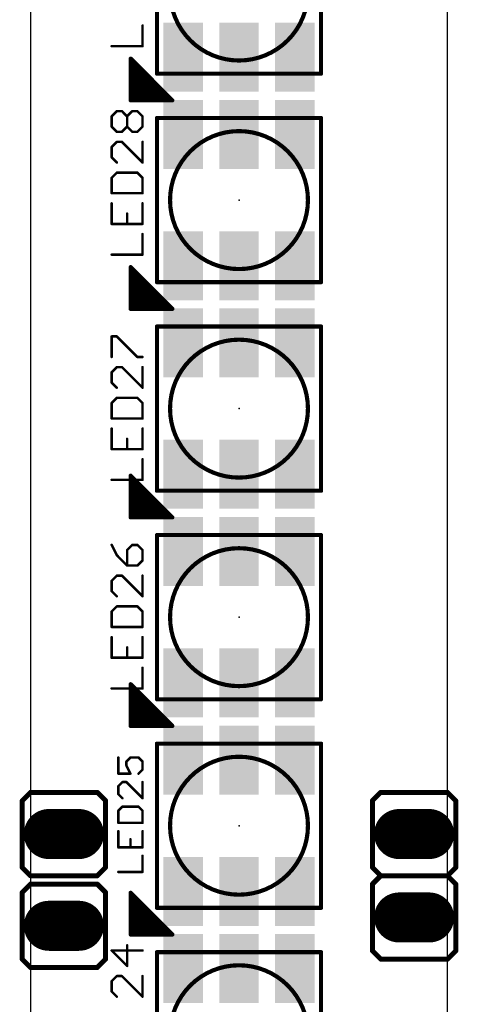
# Model space of a CAD drawing. Extents: x -0.01 to 0.51, y -0.01 to 8.26.
# Tile 8 of 10: x -0.01 to 0.51, y 6.04 to 7.22. Entities that reach past the tile are written whole.
import ezdxf

# ---------------------------------------------------------------- set-up
doc = ezdxf.new("R2010")
doc.units = 0
for name, color, linetype in [('20', 7, 'CONTINUOUS'), ('21', 253, 'CONTINUOUS'), ('23', 7, 'CONTINUOUS'), ('25', 253, 'CONTINUOUS'), ('29', 253, 'CONTINUOUS'), ('31', 253, 'CONTINUOUS'), ('51', 253, 'CONTINUOUS')]:
    doc.layers.add(name, color=color, linetype=linetype)

# ---------------------------------------------------------------- blocks, each defined once
blk = doc.blocks.new('RECT')
blk.add_solid([(-0.5, -0.5), (0.5, -0.5), (-0.5, 0.5), (0.5, 0.5)])
blk = doc.blocks.new('LONGP60')
at = {"const_width": 1}
blk.add_lwpolyline([(-0.3, 0), (0.3, 0)], dxfattribs=at)
at = {"const_width": 0.5}
for points in [[(-0.3, 0.25, 1), (-0.3, -0.25)], [(0.3, -0.25, 1), (0.3, 0.25)]]:
    blk.add_lwpolyline(points, format="xyb", dxfattribs=at)

msp = doc.modelspace()

# ---------------------------------------------------------------- linework, layer by layer
at = {"layer": '20'}
for p, q in [((0, 8.25), (0, 0)), ((0.5, 0), (0.5, 8.25))]:
    msp.add_line(p, q, dxfattribs=at)
at = {"layer": '21'}
for points, const_width in [([(0.151575, 7.151575), (0.151575, 7.348425)], 0.005), ([(0.348425, 7.348425), (0.348425, 7.151575)], 0.005), ([(0.1201, 7.1196), (0.1201, 7.1696)], 0.005), ([(0.1201, 7.1696), (0.1701, 7.1196)], 0.005), ([(0.125, 7.1196), (0.125, 7.1647)], 0.005), ([(0.13, 7.1196), (0.13, 7.1597)], 0.005), ([(0.135, 7.1196), (0.135, 7.1547)], 0.005), ([(0.348425, 7.151575), (0.151575, 7.151575)], 0.005), ([(0.14, 7.1196), (0.14, 7.1497)], 0.005), ([(0.145, 7.1196), (0.145, 7.1447)], 0.005), ([(0.15, 7.1196), (0.15, 7.1397)], 0.005), ([(0.155, 7.1196), (0.155, 7.1347)], 0.005), ([(0.16, 7.1196), (0.16, 7.1297)], 0.005), ([(0.1701, 7.1196), (0.1201, 7.1196)], 0.005), ([(0.165, 7.1196), (0.165, 7.1247)], 0.005), ([(0.17, 7.1196), (0.17, 7.1197)], 0.005), ([(0.151575, 6.901575), (0.151575, 7.098425)], 0.005), ([(0.151575, 7.098425), (0.348425, 7.098425)], 0.005), ([(0.348425, 7.098425), (0.348425, 6.901575)], 0.005), ([(0.1201, 6.8696), (0.1201, 6.9196)], 0.005), ([(0.1201, 6.9196), (0.1701, 6.8696)], 0.005), ([(0.125, 6.8696), (0.125, 6.9147)], 0.005), ([(0.13, 6.8696), (0.13, 6.9097)], 0.005), ([(0.135, 6.8696), (0.135, 6.9047)], 0.005), ([(0.14, 6.8696), (0.14, 6.8997)], 0.005), ([(0.145, 6.8696), (0.145, 6.8947)], 0.005), ([(0.348425, 6.901575), (0.151575, 6.901575)], 0.005), ([(0.15, 6.8696), (0.15, 6.8897)], 0.005), ([(0.155, 6.8696), (0.155, 6.8847)], 0.005), ([(0.16, 6.8696), (0.16, 6.8797)], 0.005), ([(0.1701, 6.8696), (0.1201, 6.8696)], 0.005), ([(0.165, 6.8696), (0.165, 6.8747)], 0.005), ([(0.17, 6.8696), (0.17, 6.8697)], 0.005), ([(0.151575, 6.651575), (0.151575, 6.848425)], 0.005), ([(0.151575, 6.848425), (0.348425, 6.848425)], 0.005), ([(0.348425, 6.848425), (0.348425, 6.651575)], 0.005), ([(0.1201, 6.6196), (0.1201, 6.6696)], 0.005), ([(0.1201, 6.6696), (0.1701, 6.6196)], 0.005), ([(0.125, 6.6196), (0.125, 6.6647)], 0.005), ([(0.13, 6.6196), (0.13, 6.6597)], 0.005), ([(0.135, 6.6196), (0.135, 6.6547)], 0.005), ([(0.14, 6.6196), (0.14, 6.6497)], 0.005), ([(0.145, 6.6196), (0.145, 6.6447)], 0.005), ([(0.348425, 6.651575), (0.151575, 6.651575)], 0.005), ([(0.15, 6.6196), (0.15, 6.6397)], 0.005), ([(0.155, 6.6196), (0.155, 6.6347)], 0.005), ([(0.1701, 6.6196), (0.1201, 6.6196)], 0.005), ([(0.16, 6.6196), (0.16, 6.6297)], 0.005), ([(0.165, 6.6196), (0.165, 6.6247)], 0.005), ([(0.17, 6.6196), (0.17, 6.6197)], 0.005), ([(0.151575, 6.401575), (0.151575, 6.598425)], 0.005), ([(0.151575, 6.598425), (0.348425, 6.598425)], 0.005), ([(0.348425, 6.598425), (0.348425, 6.401575)], 0.005), ([(0.1201, 6.3696), (0.1201, 6.4196)], 0.005), ([(0.1201, 6.4196), (0.1701, 6.3696)], 0.005), ([(0.125, 6.3696), (0.125, 6.4147)], 0.005), ([(0.13, 6.3696), (0.13, 6.4097)], 0.005), ([(0.135, 6.3696), (0.135, 6.4047)], 0.005), ([(0.14, 6.3696), (0.14, 6.3997)], 0.005), ([(0.348425, 6.401575), (0.151575, 6.401575)], 0.005), ([(0.145, 6.3696), (0.145, 6.3947)], 0.005), ([(0.15, 6.3696), (0.15, 6.3897)], 0.005), ([(0.155, 6.3696), (0.155, 6.3847)], 0.005), ([(0.16, 6.3696), (0.16, 6.3797)], 0.005), ([(0.165, 6.3696), (0.165, 6.3747)], 0.005), ([(0.1701, 6.3696), (0.1201, 6.3696)], 0.005), ([(0.17, 6.3696), (0.17, 6.3697)], 0.005), ([(0.151575, 6.151575), (0.151575, 6.348425)], 0.005), ([(0.151575, 6.348425), (0.348425, 6.348425)], 0.005), ([(0.348425, 6.348425), (0.348425, 6.151575)], 0.005), ([(-0.01, 6.28), (0, 6.29)], 0.006), ([(0.08, 6.29), (0, 6.29)], 0.006), ([(0.09, 6.28), (0.08, 6.29)], 0.006), ([(0.41, 6.28), (0.42, 6.29)], 0.006), ([(0.5, 6.29), (0.42, 6.29)], 0.006), ([(0.51, 6.28), (0.5, 6.29)], 0.006), ([(-0.01, 6.28), (-0.01, 6.2)], 0.006), ([(0.09, 6.28), (0.09, 6.2)], 0.006), ([(0.41, 6.28), (0.41, 6.2)], 0.006), ([(0.51, 6.28), (0.51, 6.2)], 0.006), ([(0, 6.19), (-0.01, 6.2)], 0.006), ([(0.08, 6.19), (0.09, 6.2)], 0.006), ([(0.42, 6.19), (0.41, 6.2)], 0.006), ([(0.5, 6.19), (0.51, 6.2)], 0.006), ([(0, 6.19), (0.08, 6.19)], 0.006), ([(0.41, 6.18), (0.42, 6.19)], 0.006), ([(0.5, 6.19), (0.42, 6.19)], 0.006), ([(0.42, 6.19), (0.5, 6.19)], 0.006), ([(0.51, 6.18), (0.5, 6.19)], 0.006), ([(-0.01, 6.17), (0, 6.18)], 0.006), ([(0.08, 6.18), (0, 6.18)], 0.006), ([(0.09, 6.17), (0.08, 6.18)], 0.006), ([(0.41, 6.18), (0.41, 6.1)], 0.006), ([(0.51, 6.18), (0.51, 6.1)], 0.006), ([(-0.01, 6.17), (-0.01, 6.09)], 0.006), ([(0.09, 6.17), (0.09, 6.09)], 0.006), ([(0.1201, 6.1196), (0.1201, 6.1696)], 0.005), ([(0.1201, 6.1696), (0.1701, 6.1196)], 0.005), ([(0.125, 6.1196), (0.125, 6.1647)], 0.005), ([(0.13, 6.1196), (0.13, 6.1597)], 0.005), ([(0.135, 6.1196), (0.135, 6.1547)], 0.005), ([(0.14, 6.1196), (0.14, 6.1497)], 0.005), ([(0.348425, 6.151575), (0.151575, 6.151575)], 0.005), ([(0.145, 6.1196), (0.145, 6.1447)], 0.005), ([(0.15, 6.1196), (0.15, 6.1397)], 0.005), ([(0.155, 6.1196), (0.155, 6.1347)], 0.005), ([(0.16, 6.1196), (0.16, 6.1297)], 0.005), ([(0.165, 6.1196), (0.165, 6.1247)], 0.005), ([(0.1701, 6.1196), (0.1201, 6.1196)], 0.005), ([(0.17, 6.1196), (0.17, 6.1197)], 0.005), ([(0.42, 6.09), (0.41, 6.1)], 0.006), ([(0.5, 6.09), (0.51, 6.1)], 0.006), ([(0, 6.08), (-0.01, 6.09)], 0.006), ([(0.08, 6.08), (0.09, 6.09)], 0.006), ([(0.151575, 5.901575), (0.151575, 6.098425)], 0.005), ([(0.151575, 6.098425), (0.348425, 6.098425)], 0.005), ([(0.348425, 6.098425), (0.348425, 5.901575)], 0.005), ([(0.42, 6.09), (0.5, 6.09)], 0.006), ([(0, 6.08), (0.08, 6.08)], 0.006)]:
    msp.add_lwpolyline(points, dxfattribs=dict(at, const_width=const_width))
for points, const_width in [([(0.25, 7.167323, 1), (0.25, 7.332677, 1), (0.25, 7.167323)], 0.005), ([(0.12135, 7.1696, 1), (0.11885, 7.1696)], 0.0025), ([(0.120984, 7.170484, 1), (0.119216, 7.168716)], 0.0025), ([(0.12625, 7.1647, 1), (0.12375, 7.1647)], 0.0025), ([(0.13125, 7.1597, 1), (0.12875, 7.1597)], 0.0025), ([(0.13625, 7.1547, 1), (0.13375, 7.1547)], 0.0025), ([(0.151575, 7.152825, 1), (0.151575, 7.150325)], 0.0025), ([(0.348425, 7.150325, 1), (0.348425, 7.152825)], 0.0025), ([(0.14125, 7.1497, 1), (0.13875, 7.1497)], 0.0025), ([(0.14625, 7.1447, 1), (0.14375, 7.1447)], 0.0025), ([(0.15125, 7.1397, 1), (0.14875, 7.1397)], 0.0025), ([(0.150325, 7.151575, 1), (0.152825, 7.151575)], 0.0025), ([(0.347175, 7.151575, 1), (0.349675, 7.151575)], 0.0025), ([(0.15625, 7.1347, 1), (0.15375, 7.1347)], 0.0025), ([(0.16125, 7.1297, 1), (0.15875, 7.1297)], 0.0025), ([(0.1201, 7.12085, 1), (0.1201, 7.11835)], 0.0025), ([(0.11885, 7.1196, 1), (0.12135, 7.1196)], 0.0025), ([(0.12375, 7.1196, 1), (0.12625, 7.1196)], 0.0025), ([(0.12875, 7.1196, 1), (0.13125, 7.1196)], 0.0025), ([(0.13375, 7.1196, 1), (0.13625, 7.1196)], 0.0025), ([(0.13875, 7.1196, 1), (0.14125, 7.1196)], 0.0025), ([(0.14375, 7.1196, 1), (0.14625, 7.1196)], 0.0025), ([(0.14875, 7.1196, 1), (0.15125, 7.1196)], 0.0025), ([(0.15375, 7.1196, 1), (0.15625, 7.1196)], 0.0025), ([(0.15875, 7.1196, 1), (0.16125, 7.1196)], 0.0025), ([(0.16625, 7.1247, 1), (0.16375, 7.1247)], 0.0025), ([(0.16375, 7.1196, 1), (0.16625, 7.1196)], 0.0025), ([(0.17125, 7.1197, 1), (0.16875, 7.1197)], 0.0025), ([(0.16875, 7.1196, 1), (0.17125, 7.1196)], 0.0025), ([(0.169216, 7.118716, 1), (0.170984, 7.120484)], 0.0025), ([(0.1701, 7.11835, 1), (0.1701, 7.12085)], 0.0025), ([(0.152825, 7.098425, 1), (0.150325, 7.098425)], 0.0025), ([(0.151575, 7.099675, 1), (0.151575, 7.097175)], 0.0025), ([(0.349675, 7.098425, 1), (0.347175, 7.098425)], 0.0025), ([(0.348425, 7.097175, 1), (0.348425, 7.099675)], 0.0025), ([(0.25, 6.917323, 1), (0.25, 7.082677, 1), (0.25, 6.917323)], 0.005), ([(0.12135, 6.9196, 1), (0.11885, 6.9196)], 0.0025), ([(0.120984, 6.920484, 1), (0.119216, 6.918716)], 0.0025), ([(0.12625, 6.9147, 1), (0.12375, 6.9147)], 0.0025), ([(0.13125, 6.9097, 1), (0.12875, 6.9097)], 0.0025), ([(0.13625, 6.9047, 1), (0.13375, 6.9047)], 0.0025), ([(0.14125, 6.8997, 1), (0.13875, 6.8997)], 0.0025), ([(0.14625, 6.8947, 1), (0.14375, 6.8947)], 0.0025), ([(0.151575, 6.902825, 1), (0.151575, 6.900325)], 0.0025), ([(0.150325, 6.901575, 1), (0.152825, 6.901575)], 0.0025), ([(0.347175, 6.901575, 1), (0.349675, 6.901575)], 0.0025), ([(0.348425, 6.900325, 1), (0.348425, 6.902825)], 0.0025), ([(0.15125, 6.8897, 1), (0.14875, 6.8897)], 0.0025), ([(0.15625, 6.8847, 1), (0.15375, 6.8847)], 0.0025), ([(0.16125, 6.8797, 1), (0.15875, 6.8797)], 0.0025), ([(0.1201, 6.87085, 1), (0.1201, 6.86835)], 0.0025), ([(0.11885, 6.8696, 1), (0.12135, 6.8696)], 0.0025), ([(0.12375, 6.8696, 1), (0.12625, 6.8696)], 0.0025), ([(0.12875, 6.8696, 1), (0.13125, 6.8696)], 0.0025), ([(0.13375, 6.8696, 1), (0.13625, 6.8696)], 0.0025), ([(0.13875, 6.8696, 1), (0.14125, 6.8696)], 0.0025), ([(0.14375, 6.8696, 1), (0.14625, 6.8696)], 0.0025), ([(0.14875, 6.8696, 1), (0.15125, 6.8696)], 0.0025), ([(0.15375, 6.8696, 1), (0.15625, 6.8696)], 0.0025), ([(0.15875, 6.8696, 1), (0.16125, 6.8696)], 0.0025), ([(0.16625, 6.8747, 1), (0.16375, 6.8747)], 0.0025), ([(0.16375, 6.8696, 1), (0.16625, 6.8696)], 0.0025), ([(0.17125, 6.8697, 1), (0.16875, 6.8697)], 0.0025), ([(0.16875, 6.8696, 1), (0.17125, 6.8696)], 0.0025), ([(0.169216, 6.868716, 1), (0.170984, 6.870484)], 0.0025), ([(0.1701, 6.86835, 1), (0.1701, 6.87085)], 0.0025), ([(0.152825, 6.848425, 1), (0.150325, 6.848425)], 0.0025), ([(0.151575, 6.849675, 1), (0.151575, 6.847175)], 0.0025), ([(0.349675, 6.848425, 1), (0.347175, 6.848425)], 0.0025), ([(0.348425, 6.847175, 1), (0.348425, 6.849675)], 0.0025), ([(0.25, 6.667323, 1), (0.25, 6.832677, 1), (0.25, 6.667323)], 0.005), ([(0.12135, 6.6696, 1), (0.11885, 6.6696)], 0.0025), ([(0.120984, 6.670484, 1), (0.119216, 6.668716)], 0.0025), ([(0.12625, 6.6647, 1), (0.12375, 6.6647)], 0.0025), ([(0.13125, 6.6597, 1), (0.12875, 6.6597)], 0.0025), ([(0.13625, 6.6547, 1), (0.13375, 6.6547)], 0.0025), ([(0.14125, 6.6497, 1), (0.13875, 6.6497)], 0.0025), ([(0.14625, 6.6447, 1), (0.14375, 6.6447)], 0.0025), ([(0.151575, 6.652825, 1), (0.151575, 6.650325)], 0.0025), ([(0.150325, 6.651575, 1), (0.152825, 6.651575)], 0.0025), ([(0.347175, 6.651575, 1), (0.349675, 6.651575)], 0.0025), ([(0.348425, 6.650325, 1), (0.348425, 6.652825)], 0.0025), ([(0.15125, 6.6397, 1), (0.14875, 6.6397)], 0.0025), ([(0.15625, 6.6347, 1), (0.15375, 6.6347)], 0.0025), ([(0.1201, 6.62085, 1), (0.1201, 6.61835)], 0.0025), ([(0.16125, 6.6297, 1), (0.15875, 6.6297)], 0.0025), ([(0.16625, 6.6247, 1), (0.16375, 6.6247)], 0.0025), ([(0.17125, 6.6197, 1), (0.16875, 6.6197)], 0.0025), ([(0.1701, 6.61835, 1), (0.1701, 6.62085)], 0.0025), ([(0.11885, 6.6196, 1), (0.12135, 6.6196)], 0.0025), ([(0.12375, 6.6196, 1), (0.12625, 6.6196)], 0.0025), ([(0.12875, 6.6196, 1), (0.13125, 6.6196)], 0.0025), ([(0.13375, 6.6196, 1), (0.13625, 6.6196)], 0.0025), ([(0.13875, 6.6196, 1), (0.14125, 6.6196)], 0.0025), ([(0.14375, 6.6196, 1), (0.14625, 6.6196)], 0.0025), ([(0.14875, 6.6196, 1), (0.15125, 6.6196)], 0.0025), ([(0.15375, 6.6196, 1), (0.15625, 6.6196)], 0.0025), ([(0.15875, 6.6196, 1), (0.16125, 6.6196)], 0.0025), ([(0.16375, 6.6196, 1), (0.16625, 6.6196)], 0.0025), ([(0.16875, 6.6196, 1), (0.17125, 6.6196)], 0.0025), ([(0.169216, 6.618716, 1), (0.170984, 6.620484)], 0.0025), ([(0.152825, 6.598425, 1), (0.150325, 6.598425)], 0.0025), ([(0.151575, 6.599675, 1), (0.151575, 6.597175)], 0.0025), ([(0.349675, 6.598425, 1), (0.347175, 6.598425)], 0.0025), ([(0.348425, 6.597175, 1), (0.348425, 6.599675)], 0.0025), ([(0.25, 6.417323, 1), (0.25, 6.582677, 1), (0.25, 6.417323)], 0.005), ([(0.12135, 6.4196, 1), (0.11885, 6.4196)], 0.0025), ([(0.120984, 6.420484, 1), (0.119216, 6.418716)], 0.0025), ([(0.12625, 6.4147, 1), (0.12375, 6.4147)], 0.0025), ([(0.13125, 6.4097, 1), (0.12875, 6.4097)], 0.0025), ([(0.13625, 6.4047, 1), (0.13375, 6.4047)], 0.0025), ([(0.14125, 6.3997, 1), (0.13875, 6.3997)], 0.0025), ([(0.151575, 6.402825, 1), (0.151575, 6.400325)], 0.0025), ([(0.150325, 6.401575, 1), (0.152825, 6.401575)], 0.0025), ([(0.347175, 6.401575, 1), (0.349675, 6.401575)], 0.0025), ([(0.348425, 6.400325, 1), (0.348425, 6.402825)], 0.0025), ([(0.14625, 6.3947, 1), (0.14375, 6.3947)], 0.0025), ([(0.15125, 6.3897, 1), (0.14875, 6.3897)], 0.0025), ([(0.15625, 6.3847, 1), (0.15375, 6.3847)], 0.0025), ([(0.16125, 6.3797, 1), (0.15875, 6.3797)], 0.0025), ([(0.16625, 6.3747, 1), (0.16375, 6.3747)], 0.0025), ([(0.1201, 6.37085, 1), (0.1201, 6.36835)], 0.0025), ([(0.11885, 6.3696, 1), (0.12135, 6.3696)], 0.0025), ([(0.12375, 6.3696, 1), (0.12625, 6.3696)], 0.0025), ([(0.12875, 6.3696, 1), (0.13125, 6.3696)], 0.0025), ([(0.13375, 6.3696, 1), (0.13625, 6.3696)], 0.0025), ([(0.13875, 6.3696, 1), (0.14125, 6.3696)], 0.0025), ([(0.14375, 6.3696, 1), (0.14625, 6.3696)], 0.0025), ([(0.14875, 6.3696, 1), (0.15125, 6.3696)], 0.0025), ([(0.15375, 6.3696, 1), (0.15625, 6.3696)], 0.0025), ([(0.15875, 6.3696, 1), (0.16125, 6.3696)], 0.0025), ([(0.16375, 6.3696, 1), (0.16625, 6.3696)], 0.0025), ([(0.17125, 6.3697, 1), (0.16875, 6.3697)], 0.0025), ([(0.16875, 6.3696, 1), (0.17125, 6.3696)], 0.0025), ([(0.169216, 6.368716, 1), (0.170984, 6.370484)], 0.0025), ([(0.1701, 6.36835, 1), (0.1701, 6.37085)], 0.0025), ([(0.152825, 6.348425, 1), (0.150325, 6.348425)], 0.0025), ([(0.151575, 6.349675, 1), (0.151575, 6.347175)], 0.0025), ([(0.349675, 6.348425, 1), (0.347175, 6.348425)], 0.0025), ([(0.348425, 6.347175, 1), (0.348425, 6.349675)], 0.0025), ([(0.25, 6.167323, 1), (0.25, 6.332677, 1), (0.25, 6.167323)], 0.005), ([(0, 6.2915, 1), (0, 6.2885)], 0.003), ([(0.001061, 6.288939, 1), (-0.001061, 6.291061)], 0.003), ([(0.081061, 6.291061, 1), (0.078939, 6.288939)], 0.003), ([(0.08, 6.2885, 1), (0.08, 6.2915)], 0.003), ([(0.42, 6.2915, 1), (0.42, 6.2885)], 0.003), ([(0.421061, 6.288939, 1), (0.418939, 6.291061)], 0.003), ([(0.501061, 6.291061, 1), (0.498939, 6.288939)], 0.003), ([(0.5, 6.2885, 1), (0.5, 6.2915)], 0.003), ([(-0.0085, 6.28, 1), (-0.0115, 6.28)], 0.003), ([(-0.011061, 6.281061, 1), (-0.008939, 6.278939)], 0.003), ([(0.0915, 6.28, 1), (0.0885, 6.28)], 0.003), ([(0.088939, 6.278939, 1), (0.091061, 6.281061)], 0.003), ([(0.4115, 6.28, 1), (0.4085, 6.28)], 0.003), ([(0.408939, 6.281061, 1), (0.411061, 6.278939)], 0.003), ([(0.5115, 6.28, 1), (0.5085, 6.28)], 0.003), ([(0.508939, 6.278939, 1), (0.511061, 6.281061)], 0.003), ([(-0.008939, 6.201061, 1), (-0.011061, 6.198939)], 0.003), ([(-0.0115, 6.2, 1), (-0.0085, 6.2)], 0.003), ([(0.0885, 6.2, 1), (0.0915, 6.2)], 0.003), ([(0.091061, 6.198939, 1), (0.088939, 6.201061)], 0.003), ([(0.411061, 6.201061, 1), (0.408939, 6.198939)], 0.003), ([(0.4085, 6.2, 1), (0.4115, 6.2)], 0.003), ([(0.5085, 6.2, 1), (0.5115, 6.2)], 0.003), ([(0.511061, 6.198939, 1), (0.508939, 6.201061)], 0.003), ([(0, 6.1915, 1), (0, 6.1885)], 0.003), ([(-0.001061, 6.188939, 1), (0.001061, 6.191061)], 0.003), ([(0.078939, 6.191061, 1), (0.081061, 6.188939)], 0.003), ([(0.08, 6.1885, 1), (0.08, 6.1915)], 0.003), ([(0.42, 6.1915, 1), (0.42, 6.1885)], 0.003), ([(0.42, 6.1915, 1), (0.42, 6.1885)], 0.003), ([(0.421061, 6.188939, 1), (0.418939, 6.191061)], 0.003), ([(0.418939, 6.188939, 1), (0.421061, 6.191061)], 0.003), ([(0.501061, 6.191061, 1), (0.498939, 6.188939)], 0.003), ([(0.498939, 6.191061, 1), (0.501061, 6.188939)], 0.003), ([(0.5, 6.1885, 1), (0.5, 6.1915)], 0.003), ([(0.5, 6.1885, 1), (0.5, 6.1915)], 0.003), ([(0, 6.1815, 1), (0, 6.1785)], 0.003), ([(0.001061, 6.178939, 1), (-0.001061, 6.181061)], 0.003), ([(0.081061, 6.181061, 1), (0.078939, 6.178939)], 0.003), ([(0.08, 6.1785, 1), (0.08, 6.1815)], 0.003), ([(0.4115, 6.18, 1), (0.4085, 6.18)], 0.003), ([(0.408939, 6.181061, 1), (0.411061, 6.178939)], 0.003), ([(0.5115, 6.18, 1), (0.5085, 6.18)], 0.003), ([(0.508939, 6.178939, 1), (0.511061, 6.181061)], 0.003), ([(-0.0085, 6.17, 1), (-0.0115, 6.17)], 0.003), ([(-0.011061, 6.171061, 1), (-0.008939, 6.168939)], 0.003), ([(0.0915, 6.17, 1), (0.0885, 6.17)], 0.003), ([(0.088939, 6.168939, 1), (0.091061, 6.171061)], 0.003), ([(0.12135, 6.1696, 1), (0.11885, 6.1696)], 0.0025), ([(0.120984, 6.170484, 1), (0.119216, 6.168716)], 0.0025), ([(0.12625, 6.1647, 1), (0.12375, 6.1647)], 0.0025), ([(0.13125, 6.1597, 1), (0.12875, 6.1597)], 0.0025), ([(0.13625, 6.1547, 1), (0.13375, 6.1547)], 0.0025), ([(0.14125, 6.1497, 1), (0.13875, 6.1497)], 0.0025), ([(0.151575, 6.152825, 1), (0.151575, 6.150325)], 0.0025), ([(0.150325, 6.151575, 1), (0.152825, 6.151575)], 0.0025), ([(0.347175, 6.151575, 1), (0.349675, 6.151575)], 0.0025), ([(0.348425, 6.150325, 1), (0.348425, 6.152825)], 0.0025), ([(0.14625, 6.1447, 1), (0.14375, 6.1447)], 0.0025), ([(0.15125, 6.1397, 1), (0.14875, 6.1397)], 0.0025), ([(0.15625, 6.1347, 1), (0.15375, 6.1347)], 0.0025), ([(0.16125, 6.1297, 1), (0.15875, 6.1297)], 0.0025), ([(0.16625, 6.1247, 1), (0.16375, 6.1247)], 0.0025), ([(0.1201, 6.12085, 1), (0.1201, 6.11835)], 0.0025), ([(0.11885, 6.1196, 1), (0.12135, 6.1196)], 0.0025), ([(0.12375, 6.1196, 1), (0.12625, 6.1196)], 0.0025), ([(0.12875, 6.1196, 1), (0.13125, 6.1196)], 0.0025), ([(0.13375, 6.1196, 1), (0.13625, 6.1196)], 0.0025), ([(0.13875, 6.1196, 1), (0.14125, 6.1196)], 0.0025), ([(0.14375, 6.1196, 1), (0.14625, 6.1196)], 0.0025), ([(0.14875, 6.1196, 1), (0.15125, 6.1196)], 0.0025), ([(0.15375, 6.1196, 1), (0.15625, 6.1196)], 0.0025), ([(0.15875, 6.1196, 1), (0.16125, 6.1196)], 0.0025), ([(0.16375, 6.1196, 1), (0.16625, 6.1196)], 0.0025), ([(0.17125, 6.1197, 1), (0.16875, 6.1197)], 0.0025), ([(0.16875, 6.1196, 1), (0.17125, 6.1196)], 0.0025), ([(0.169216, 6.118716, 1), (0.170984, 6.120484)], 0.0025), ([(0.1701, 6.11835, 1), (0.1701, 6.12085)], 0.0025), ([(0.411061, 6.101061, 1), (0.408939, 6.098939)], 0.003), ([(0.511061, 6.098939, 1), (0.508939, 6.101061)], 0.003), ([(-0.008939, 6.091061, 1), (-0.011061, 6.088939)], 0.003), ([(-0.0115, 6.09, 1), (-0.0085, 6.09)], 0.003), ([(0.0885, 6.09, 1), (0.0915, 6.09)], 0.003), ([(0.091061, 6.088939, 1), (0.088939, 6.091061)], 0.003), ([(0.152825, 6.098425, 1), (0.150325, 6.098425)], 0.0025), ([(0.151575, 6.099675, 1), (0.151575, 6.097175)], 0.0025), ([(0.349675, 6.098425, 1), (0.347175, 6.098425)], 0.0025), ([(0.348425, 6.097175, 1), (0.348425, 6.099675)], 0.0025), ([(0.4085, 6.1, 1), (0.4115, 6.1)], 0.003), ([(0.42, 6.0915, 1), (0.42, 6.0885)], 0.003), ([(0.418939, 6.088939, 1), (0.421061, 6.091061)], 0.003), ([(0.498939, 6.091061, 1), (0.501061, 6.088939)], 0.003), ([(0.5, 6.0885, 1), (0.5, 6.0915)], 0.003), ([(0.5085, 6.1, 1), (0.5115, 6.1)], 0.003), ([(0, 6.0815, 1), (0, 6.0785)], 0.003), ([(-0.001061, 6.078939, 1), (0.001061, 6.081061)], 0.003), ([(0.078939, 6.081061, 1), (0.081061, 6.078939)], 0.003), ([(0.08, 6.0785, 1), (0.08, 6.0815)], 0.003), ([(0.25, 5.917323, 1), (0.25, 6.082677, 1), (0.25, 5.917323)], 0.005)]:
    msp.add_lwpolyline(points, format="xyb", dxfattribs=dict(at, const_width=const_width))
at = {"layer": '23'}
for p in [(0.25, 7), (0.25, 6.75), (0.25, 6.5), (0.25, 6.25), (0.04, 6.24), (0.46, 6.24), (0.46, 6.14), (0.04, 6.13)]:
    msp.add_point(p, dxfattribs=at)
at = {"layer": '25', "const_width": 0.003}
for points in [[(0.134327, 7.184571), (0.134327, 7.209259)], [(0.097295, 7.184571), (0.134327, 7.184571)], [(0.097295, 7.100412), (0.103467, 7.106584)], [(0.103467, 7.106584), (0.109639, 7.106584)], [(0.109639, 7.106584), (0.115811, 7.100412)], [(0.115811, 7.100412), (0.121983, 7.106584)], [(0.121983, 7.106584), (0.128155, 7.106584)], [(0.128155, 7.106584), (0.134327, 7.100412)], [(0.097295, 7.088069), (0.097295, 7.100412)], [(0.115811, 7.088069), (0.115811, 7.100412)], [(0.134327, 7.100412), (0.134327, 7.088069)], [(0.103467, 7.081897), (0.097295, 7.088069)], [(0.109639, 7.081897), (0.103467, 7.081897)], [(0.115811, 7.088069), (0.109639, 7.081897)], [(0.121983, 7.081897), (0.115811, 7.088069)], [(0.128155, 7.081897), (0.121983, 7.081897)], [(0.134327, 7.088069), (0.128155, 7.081897)], [(0.103467, 7.069753), (0.097295, 7.063581)], [(0.109639, 7.069753), (0.103467, 7.069753)], [(0.134327, 7.045065), (0.109639, 7.069753)], [(0.134327, 7.069753), (0.134327, 7.045065)], [(0.097295, 7.063581), (0.097295, 7.051237)], [(0.097295, 7.051237), (0.103467, 7.045065)], [(0.103467, 7.032922), (0.097295, 7.02675)], [(0.097295, 7.02675), (0.097295, 7.008234)], [(0.128155, 7.032922), (0.103467, 7.032922)], [(0.134327, 7.02675), (0.128155, 7.032922)], [(0.134327, 7.008234), (0.134327, 7.02675)], [(0.097295, 7.008234), (0.134327, 7.008234)], [(0.097295, 6.99609), (0.097295, 6.971402)], [(0.134327, 6.971402), (0.134327, 6.99609)], [(0.115811, 6.971402), (0.115811, 6.983746)], [(0.097295, 6.971402), (0.134327, 6.971402)], [(0.134327, 6.934571), (0.134327, 6.959259)], [(0.097295, 6.934571), (0.134327, 6.934571)], [(0.097295, 6.811897), (0.097295, 6.836584)], [(0.097295, 6.836584), (0.103467, 6.836584)], [(0.103467, 6.836584), (0.128155, 6.811897)], [(0.128155, 6.811897), (0.134327, 6.811897)], [(0.103467, 6.799753), (0.097295, 6.793581)], [(0.109639, 6.799753), (0.103467, 6.799753)], [(0.134327, 6.775065), (0.109639, 6.799753)], [(0.134327, 6.799753), (0.134327, 6.775065)], [(0.097295, 6.793581), (0.097295, 6.781237)], [(0.097295, 6.781237), (0.103467, 6.775065)], [(0.103467, 6.762922), (0.097295, 6.75675)], [(0.128155, 6.762922), (0.103467, 6.762922)], [(0.134327, 6.75675), (0.128155, 6.762922)], [(0.097295, 6.75675), (0.097295, 6.738234)], [(0.134327, 6.738234), (0.134327, 6.75675)], [(0.097295, 6.738234), (0.134327, 6.738234)], [(0.097295, 6.72609), (0.097295, 6.701402)], [(0.134327, 6.701402), (0.134327, 6.72609)], [(0.115811, 6.701402), (0.115811, 6.713746)], [(0.097295, 6.701402), (0.134327, 6.701402)], [(0.134327, 6.664571), (0.134327, 6.689259)], [(0.097295, 6.664571), (0.134327, 6.664571)], [(0.097295, 6.586584), (0.103467, 6.574241)], [(0.121983, 6.586584), (0.115811, 6.580412)], [(0.128155, 6.586584), (0.121983, 6.586584)], [(0.134327, 6.580412), (0.128155, 6.586584)], [(0.103467, 6.574241), (0.115811, 6.561897)], [(0.115811, 6.580412), (0.115811, 6.561897)], [(0.134327, 6.568069), (0.134327, 6.580412)], [(0.115811, 6.561897), (0.128155, 6.561897)], [(0.128155, 6.561897), (0.134327, 6.568069)], [(0.103467, 6.549753), (0.097295, 6.543581)], [(0.109639, 6.549753), (0.103467, 6.549753)], [(0.134327, 6.525065), (0.109639, 6.549753)], [(0.134327, 6.549753), (0.134327, 6.525065)], [(0.097295, 6.543581), (0.097295, 6.531237)], [(0.097295, 6.531237), (0.103467, 6.525065)], [(0.103467, 6.512922), (0.097295, 6.50675)], [(0.097295, 6.50675), (0.097295, 6.488234)], [(0.128155, 6.512922), (0.103467, 6.512922)], [(0.134327, 6.50675), (0.128155, 6.512922)], [(0.134327, 6.488234), (0.134327, 6.50675)], [(0.097295, 6.488234), (0.134327, 6.488234)], [(0.097295, 6.47609), (0.097295, 6.451402)], [(0.134327, 6.451402), (0.134327, 6.47609)], [(0.115811, 6.451402), (0.115811, 6.463746)], [(0.097295, 6.451402), (0.134327, 6.451402)], [(0.134327, 6.414571), (0.134327, 6.439259)], [(0.097295, 6.414571), (0.134327, 6.414571)], [(0.105302, 6.331781), (0.105302, 6.312432)], [(0.114977, 6.326944), (0.119814, 6.331781)], [(0.114977, 6.322106), (0.114977, 6.326944)], [(0.119814, 6.331781), (0.129489, 6.331781)], [(0.129489, 6.331781), (0.134327, 6.326944)], [(0.134327, 6.326944), (0.134327, 6.317269)], [(0.119814, 6.312432), (0.114977, 6.322106)], [(0.134327, 6.317269), (0.129489, 6.312432)], [(0.105302, 6.312432), (0.119814, 6.312432)], [(0.11014, 6.302316), (0.105302, 6.297479)], [(0.114977, 6.302316), (0.11014, 6.302316)], [(0.134327, 6.282966), (0.114977, 6.302316)], [(0.134327, 6.302316), (0.134327, 6.282966)], [(0.105302, 6.297479), (0.105302, 6.287804)], [(0.105302, 6.287804), (0.11014, 6.282966)], [(0.11014, 6.272851), (0.105302, 6.268014)], [(0.105302, 6.268014), (0.105302, 6.253501)], [(0.129489, 6.272851), (0.11014, 6.272851)], [(0.134327, 6.268014), (0.129489, 6.272851)], [(0.134327, 6.253501), (0.134327, 6.268014)], [(0.105302, 6.253501), (0.134327, 6.253501)], [(0.105302, 6.243386), (0.105302, 6.224036)], [(0.134327, 6.224036), (0.134327, 6.243386)], [(0.119814, 6.224036), (0.119814, 6.233711)], [(0.105302, 6.224036), (0.134327, 6.224036)], [(0.134327, 6.194571), (0.134327, 6.213921)], [(0.105302, 6.194571), (0.134327, 6.194571)], [(0.115811, 6.081897), (0.115811, 6.106584)], [(0.134327, 6.100412), (0.097295, 6.100412)], [(0.097295, 6.100412), (0.115811, 6.081897)], [(0.103467, 6.069753), (0.097295, 6.063581)], [(0.109639, 6.069753), (0.103467, 6.069753)], [(0.134327, 6.045065), (0.109639, 6.069753)], [(0.134327, 6.069753), (0.134327, 6.045065)], [(0.097295, 6.063581), (0.097295, 6.051237)], [(0.097295, 6.051237), (0.103467, 6.045065)]]:
    msp.add_lwpolyline(points, dxfattribs=at)
at = {"layer": '25', "const_width": 0.0015}
for points in [[(0.135077, 7.209259, 1), (0.133577, 7.209259)], [(0.097295, 7.185321, 1), (0.097295, 7.183821)], [(0.133577, 7.184571, 1), (0.135077, 7.184571)], [(0.134327, 7.183821, 1), (0.134327, 7.185321)], [(0.103467, 7.107334, 1), (0.103467, 7.105834)], [(0.103997, 7.106054, 1), (0.102937, 7.107115)], [(0.110169, 7.107115, 1), (0.109109, 7.106054)], [(0.109639, 7.105834, 1), (0.109639, 7.107334)], [(0.121983, 7.107334, 1), (0.121983, 7.105834)], [(0.122513, 7.106054, 1), (0.121453, 7.107115)], [(0.128685, 7.107115, 1), (0.127625, 7.106054)], [(0.128155, 7.105834, 1), (0.128155, 7.107334)], [(0.098045, 7.100412, 1), (0.096545, 7.100412)], [(0.096765, 7.100943, 1), (0.097825, 7.099882)], [(0.116561, 7.100412, 1), (0.115061, 7.100412)], [(0.115281, 7.100943, 1), (0.116341, 7.099882)], [(0.115281, 7.099882, 1), (0.116341, 7.100943)], [(0.135077, 7.100412, 1), (0.133577, 7.100412)], [(0.133796, 7.099882, 1), (0.134857, 7.100943)], [(0.097825, 7.088599, 1), (0.096765, 7.087538)], [(0.096545, 7.088069, 1), (0.098045, 7.088069)], [(0.103467, 7.082647, 1), (0.103467, 7.081147)], [(0.102937, 7.081366, 1), (0.103997, 7.082427)], [(0.109109, 7.082427, 1), (0.110169, 7.081366)], [(0.109639, 7.081147, 1), (0.109639, 7.082647)], [(0.116341, 7.088599, 1), (0.115281, 7.087538)], [(0.115061, 7.088069, 1), (0.116561, 7.088069)], [(0.116341, 7.087538, 1), (0.115281, 7.088599)], [(0.121983, 7.082647, 1), (0.121983, 7.081147)], [(0.121453, 7.081366, 1), (0.122513, 7.082427)], [(0.127625, 7.082427, 1), (0.128685, 7.081366)], [(0.128155, 7.081147, 1), (0.128155, 7.082647)], [(0.133577, 7.088069, 1), (0.135077, 7.088069)], [(0.134857, 7.087538, 1), (0.133796, 7.088599)], [(0.103467, 7.070503, 1), (0.103467, 7.069003)], [(0.103997, 7.069223, 1), (0.102937, 7.070283)], [(0.110169, 7.070283, 1), (0.109109, 7.069223)], [(0.109639, 7.069003, 1), (0.109639, 7.070503)], [(0.135077, 7.069753, 1), (0.133577, 7.069753)], [(0.098045, 7.063581, 1), (0.096545, 7.063581)], [(0.096765, 7.064111, 1), (0.097825, 7.063051)], [(0.097825, 7.051767, 1), (0.096765, 7.050707)], [(0.096545, 7.051237, 1), (0.098045, 7.051237)], [(0.102937, 7.044535, 1), (0.103997, 7.045596)], [(0.133577, 7.045065, 1), (0.135077, 7.045065)], [(0.133796, 7.044535, 1), (0.134857, 7.045596)], [(0.098045, 7.02675, 1), (0.096545, 7.02675)], [(0.096765, 7.02728, 1), (0.097825, 7.026219)], [(0.103467, 7.033672, 1), (0.103467, 7.032172)], [(0.103997, 7.032391, 1), (0.102937, 7.033452)], [(0.128685, 7.033452, 1), (0.127625, 7.032391)], [(0.128155, 7.032172, 1), (0.128155, 7.033672)], [(0.135077, 7.02675, 1), (0.133577, 7.02675)], [(0.133796, 7.026219, 1), (0.134857, 7.02728)], [(0.097295, 7.008984, 1), (0.097295, 7.007484)], [(0.096545, 7.008234, 1), (0.098045, 7.008234)], [(0.133577, 7.008234, 1), (0.135077, 7.008234)], [(0.134327, 7.007484, 1), (0.134327, 7.008984)], [(0.098045, 6.99609, 1), (0.096545, 6.99609)], [(0.135077, 6.99609, 1), (0.133577, 6.99609)], [(0.116561, 6.983746, 1), (0.115061, 6.983746)], [(0.097295, 6.972152, 1), (0.097295, 6.970652)], [(0.096545, 6.971402, 1), (0.098045, 6.971402)], [(0.115061, 6.971402, 1), (0.116561, 6.971402)], [(0.133577, 6.971402, 1), (0.135077, 6.971402)], [(0.134327, 6.970652, 1), (0.134327, 6.972152)], [(0.135077, 6.959259, 1), (0.133577, 6.959259)], [(0.097295, 6.935321, 1), (0.097295, 6.933821)], [(0.133577, 6.934571, 1), (0.135077, 6.934571)], [(0.134327, 6.933821, 1), (0.134327, 6.935321)], [(0.098045, 6.836584, 1), (0.096545, 6.836584)], [(0.097295, 6.837334, 1), (0.097295, 6.835834)], [(0.103997, 6.837115, 1), (0.102937, 6.836054)], [(0.103467, 6.835834, 1), (0.103467, 6.837334)], [(0.096545, 6.811897, 1), (0.098045, 6.811897)], [(0.128155, 6.812647, 1), (0.128155, 6.811147)], [(0.127625, 6.811366, 1), (0.128685, 6.812427)], [(0.134327, 6.811147, 1), (0.134327, 6.812647)], [(0.103467, 6.800503, 1), (0.103467, 6.799003)], [(0.103997, 6.799223, 1), (0.102937, 6.800283)], [(0.110169, 6.800283, 1), (0.109109, 6.799223)], [(0.109639, 6.799003, 1), (0.109639, 6.800503)], [(0.135077, 6.799753, 1), (0.133577, 6.799753)], [(0.098045, 6.793581, 1), (0.096545, 6.793581)], [(0.096765, 6.794111, 1), (0.097825, 6.793051)], [(0.097825, 6.781767, 1), (0.096765, 6.780707)], [(0.096545, 6.781237, 1), (0.098045, 6.781237)], [(0.102937, 6.774535, 1), (0.103997, 6.775596)], [(0.133577, 6.775065, 1), (0.135077, 6.775065)], [(0.133796, 6.774535, 1), (0.134857, 6.775596)], [(0.103467, 6.763672, 1), (0.103467, 6.762172)], [(0.103997, 6.762391, 1), (0.102937, 6.763452)], [(0.128685, 6.763452, 1), (0.127625, 6.762391)], [(0.128155, 6.762172, 1), (0.128155, 6.763672)], [(0.098045, 6.75675, 1), (0.096545, 6.75675)], [(0.096765, 6.75728, 1), (0.097825, 6.756219)], [(0.135077, 6.75675, 1), (0.133577, 6.75675)], [(0.133796, 6.756219, 1), (0.134857, 6.75728)], [(0.097295, 6.738984, 1), (0.097295, 6.737484)], [(0.096545, 6.738234, 1), (0.098045, 6.738234)], [(0.133577, 6.738234, 1), (0.135077, 6.738234)], [(0.134327, 6.737484, 1), (0.134327, 6.738984)], [(0.098045, 6.72609, 1), (0.096545, 6.72609)], [(0.135077, 6.72609, 1), (0.133577, 6.72609)], [(0.116561, 6.713746, 1), (0.115061, 6.713746)], [(0.097295, 6.702152, 1), (0.097295, 6.700652)], [(0.096545, 6.701402, 1), (0.098045, 6.701402)], [(0.115061, 6.701402, 1), (0.116561, 6.701402)], [(0.133577, 6.701402, 1), (0.135077, 6.701402)], [(0.134327, 6.700652, 1), (0.134327, 6.702152)], [(0.135077, 6.689259, 1), (0.133577, 6.689259)], [(0.097295, 6.665321, 1), (0.097295, 6.663821)], [(0.133577, 6.664571, 1), (0.135077, 6.664571)], [(0.134327, 6.663821, 1), (0.134327, 6.665321)], [(0.097966, 6.58692, 1), (0.096624, 6.586249)], [(0.121983, 6.587334, 1), (0.121983, 6.585834)], [(0.122513, 6.586054, 1), (0.121453, 6.587115)], [(0.128685, 6.587115, 1), (0.127625, 6.586054)], [(0.128155, 6.585834, 1), (0.128155, 6.587334)], [(0.103997, 6.574771, 1), (0.102937, 6.57371)], [(0.102796, 6.573905, 1), (0.104138, 6.574576)], [(0.116561, 6.580412, 1), (0.115061, 6.580412)], [(0.115281, 6.580943, 1), (0.116341, 6.579882)], [(0.135077, 6.580412, 1), (0.133577, 6.580412)], [(0.133796, 6.579882, 1), (0.134857, 6.580943)], [(0.115811, 6.562647, 1), (0.115811, 6.561147)], [(0.115281, 6.561366, 1), (0.116341, 6.562427)], [(0.127625, 6.562427, 1), (0.128685, 6.561366)], [(0.128155, 6.561147, 1), (0.128155, 6.562647)], [(0.133577, 6.568069, 1), (0.135077, 6.568069)], [(0.134857, 6.567538, 1), (0.133796, 6.568599)], [(0.103467, 6.550503, 1), (0.103467, 6.549003)], [(0.103997, 6.549223, 1), (0.102937, 6.550283)], [(0.110169, 6.550283, 1), (0.109109, 6.549223)], [(0.109639, 6.549003, 1), (0.109639, 6.550503)], [(0.115061, 6.561897, 1), (0.116561, 6.561897)], [(0.135077, 6.549753, 1), (0.133577, 6.549753)], [(0.098045, 6.543581, 1), (0.096545, 6.543581)], [(0.096765, 6.544111, 1), (0.097825, 6.543051)], [(0.097825, 6.531767, 1), (0.096765, 6.530707)], [(0.096545, 6.531237, 1), (0.098045, 6.531237)], [(0.102937, 6.524535, 1), (0.103997, 6.525596)], [(0.133577, 6.525065, 1), (0.135077, 6.525065)], [(0.133796, 6.524535, 1), (0.134857, 6.525596)], [(0.098045, 6.50675, 1), (0.096545, 6.50675)], [(0.096765, 6.50728, 1), (0.097825, 6.506219)], [(0.103467, 6.513672, 1), (0.103467, 6.512172)], [(0.103997, 6.512391, 1), (0.102937, 6.513452)], [(0.128685, 6.513452, 1), (0.127625, 6.512391)], [(0.128155, 6.512172, 1), (0.128155, 6.513672)], [(0.135077, 6.50675, 1), (0.133577, 6.50675)], [(0.133796, 6.506219, 1), (0.134857, 6.50728)], [(0.097295, 6.488984, 1), (0.097295, 6.487484)], [(0.096545, 6.488234, 1), (0.098045, 6.488234)], [(0.133577, 6.488234, 1), (0.135077, 6.488234)], [(0.134327, 6.487484, 1), (0.134327, 6.488984)], [(0.098045, 6.47609, 1), (0.096545, 6.47609)], [(0.135077, 6.47609, 1), (0.133577, 6.47609)], [(0.116561, 6.463746, 1), (0.115061, 6.463746)], [(0.097295, 6.452152, 1), (0.097295, 6.450652)], [(0.096545, 6.451402, 1), (0.098045, 6.451402)], [(0.115061, 6.451402, 1), (0.116561, 6.451402)], [(0.133577, 6.451402, 1), (0.135077, 6.451402)], [(0.134327, 6.450652, 1), (0.134327, 6.452152)], [(0.135077, 6.439259, 1), (0.133577, 6.439259)], [(0.097295, 6.415321, 1), (0.097295, 6.413821)], [(0.133577, 6.414571, 1), (0.135077, 6.414571)], [(0.134327, 6.413821, 1), (0.134327, 6.415321)], [(0.106052, 6.331781, 1), (0.104552, 6.331781)], [(0.115727, 6.326944, 1), (0.114227, 6.326944)], [(0.114447, 6.327474, 1), (0.115507, 6.326414)], [(0.119814, 6.332531, 1), (0.119814, 6.331031)], [(0.120345, 6.331251, 1), (0.119284, 6.332312)], [(0.13002, 6.332312, 1), (0.128959, 6.331251)], [(0.129489, 6.331031, 1), (0.129489, 6.332531)], [(0.135077, 6.326944, 1), (0.133577, 6.326944)], [(0.133796, 6.326414, 1), (0.134857, 6.327474)], [(0.115648, 6.322442, 1), (0.114306, 6.321771)], [(0.114227, 6.322106, 1), (0.115727, 6.322106)], [(0.133577, 6.317269, 1), (0.135077, 6.317269)], [(0.134857, 6.316739, 1), (0.133796, 6.317799)], [(0.105302, 6.313182, 1), (0.105302, 6.311682)], [(0.104552, 6.312432, 1), (0.106052, 6.312432)], [(0.11014, 6.303066, 1), (0.11014, 6.301566)], [(0.11067, 6.301786, 1), (0.109609, 6.302847)], [(0.115507, 6.302847, 1), (0.114447, 6.301786)], [(0.114977, 6.301566, 1), (0.114977, 6.303066)], [(0.119144, 6.312096, 1), (0.120485, 6.312767)], [(0.119814, 6.311682, 1), (0.119814, 6.313182)], [(0.128959, 6.312962, 1), (0.13002, 6.311901)], [(0.135077, 6.302316, 1), (0.133577, 6.302316)], [(0.106052, 6.297479, 1), (0.104552, 6.297479)], [(0.104772, 6.298009, 1), (0.105832, 6.296948)], [(0.105832, 6.288334, 1), (0.104772, 6.287273)], [(0.104552, 6.287804, 1), (0.106052, 6.287804)], [(0.109609, 6.282436, 1), (0.11067, 6.283497)], [(0.133577, 6.282966, 1), (0.135077, 6.282966)], [(0.133796, 6.282436, 1), (0.134857, 6.283497)], [(0.106052, 6.268014, 1), (0.104552, 6.268014)], [(0.104772, 6.268544, 1), (0.105832, 6.267483)], [(0.11014, 6.273601, 1), (0.11014, 6.272101)], [(0.11067, 6.272321, 1), (0.109609, 6.273381)], [(0.13002, 6.273381, 1), (0.128959, 6.272321)], [(0.129489, 6.272101, 1), (0.129489, 6.273601)], [(0.135077, 6.268014, 1), (0.133577, 6.268014)], [(0.133796, 6.267483, 1), (0.134857, 6.268544)], [(0.105302, 6.254251, 1), (0.105302, 6.252751)], [(0.104552, 6.253501, 1), (0.106052, 6.253501)], [(0.106052, 6.243386, 1), (0.104552, 6.243386)], [(0.133577, 6.253501, 1), (0.135077, 6.253501)], [(0.135077, 6.243386, 1), (0.133577, 6.243386)], [(0.134327, 6.252751, 1), (0.134327, 6.254251)], [(0.120564, 6.233711, 1), (0.119064, 6.233711)], [(0.105302, 6.224786, 1), (0.105302, 6.223286)], [(0.104552, 6.224036, 1), (0.106052, 6.224036)], [(0.119064, 6.224036, 1), (0.120564, 6.224036)], [(0.133577, 6.224036, 1), (0.135077, 6.224036)], [(0.134327, 6.223286, 1), (0.134327, 6.224786)], [(0.135077, 6.213921, 1), (0.133577, 6.213921)], [(0.105302, 6.195321, 1), (0.105302, 6.193821)], [(0.133577, 6.194571, 1), (0.135077, 6.194571)], [(0.134327, 6.193821, 1), (0.134327, 6.195321)], [(0.116561, 6.106584, 1), (0.115061, 6.106584)], [(0.097295, 6.101162, 1), (0.097295, 6.099662)], [(0.097825, 6.100943, 1), (0.096765, 6.099882)], [(0.134327, 6.099662, 1), (0.134327, 6.101162)], [(0.115061, 6.081897, 1), (0.116561, 6.081897)], [(0.115281, 6.081366, 1), (0.116341, 6.082427)], [(0.103467, 6.070503, 1), (0.103467, 6.069003)], [(0.103997, 6.069223, 1), (0.102937, 6.070283)], [(0.110169, 6.070283, 1), (0.109109, 6.069223)], [(0.109639, 6.069003, 1), (0.109639, 6.070503)], [(0.135077, 6.069753, 1), (0.133577, 6.069753)], [(0.098045, 6.063581, 1), (0.096545, 6.063581)], [(0.096765, 6.064111, 1), (0.097825, 6.063051)], [(0.097825, 6.051767, 1), (0.096765, 6.050707)], [(0.096545, 6.051237, 1), (0.098045, 6.051237)], [(0.102937, 6.044535, 1), (0.103997, 6.045596)], [(0.133577, 6.045065, 1), (0.135077, 6.045065)], [(0.133796, 6.044535, 1), (0.134857, 6.045596)]]:
    msp.add_lwpolyline(points, format="xyb", dxfattribs=at)

# ---------------------------------------------------------------- block references
at = {"layer": '29', "xscale": 0.08274, "yscale": 0.047307, "rotation": 90}
for p in [(0.183071, 7.17126), (0.25, 7.17126), (0.316929, 7.17126), (0.183071, 7.07874), (0.25, 7.07874), (0.316929, 7.07874), (0.183071, 6.92126), (0.25, 6.92126), (0.316929, 6.92126), (0.183071, 6.82874), (0.25, 6.82874), (0.316929, 6.82874), (0.183071, 6.67126), (0.25, 6.67126), (0.316929, 6.67126), (0.183071, 6.57874), (0.25, 6.57874), (0.316929, 6.57874), (0.183071, 6.42126), (0.25, 6.42126), (0.316929, 6.42126), (0.183071, 6.32874), (0.25, 6.32874), (0.316929, 6.32874), (0.183071, 6.17126), (0.25, 6.17126), (0.316929, 6.17126), (0.183071, 6.07874), (0.25, 6.07874), (0.316929, 6.07874)]:
    msp.add_blockref('RECT', p, dxfattribs=at)
at = {"layer": '29', "xscale": 0.06, "yscale": 0.06}
for p in [(0.04, 6.24), (0.46, 6.24), (0.46, 6.14), (0.04, 6.13)]:
    msp.add_blockref('LONGP60', p, dxfattribs=at)
at = {"layer": '31', "xscale": 0.07874, "yscale": 0.043307, "rotation": 90}
for p in [(0.183071, 7.17126), (0.25, 7.17126), (0.316929, 7.17126), (0.183071, 7.07874), (0.25, 7.07874), (0.316929, 7.07874), (0.183071, 6.92126), (0.25, 6.92126), (0.316929, 6.92126), (0.183071, 6.82874), (0.25, 6.82874), (0.316929, 6.82874), (0.183071, 6.67126), (0.25, 6.67126), (0.316929, 6.67126), (0.183071, 6.57874), (0.25, 6.57874), (0.316929, 6.57874), (0.183071, 6.42126), (0.25, 6.42126), (0.316929, 6.42126), (0.183071, 6.32874), (0.25, 6.32874), (0.316929, 6.32874), (0.183071, 6.17126), (0.25, 6.17126), (0.316929, 6.17126), (0.183071, 6.07874), (0.25, 6.07874), (0.316929, 6.07874)]:
    msp.add_blockref('RECT', p, dxfattribs=at)
at = {"layer": '51', "xscale": 0.024, "yscale": 0.024}
for p in [(0.04, 6.24), (0.46, 6.24), (0.46, 6.14), (0.04, 6.13)]:
    msp.add_blockref('RECT', p, dxfattribs=at)

doc.saveas('drawing.dxf')
